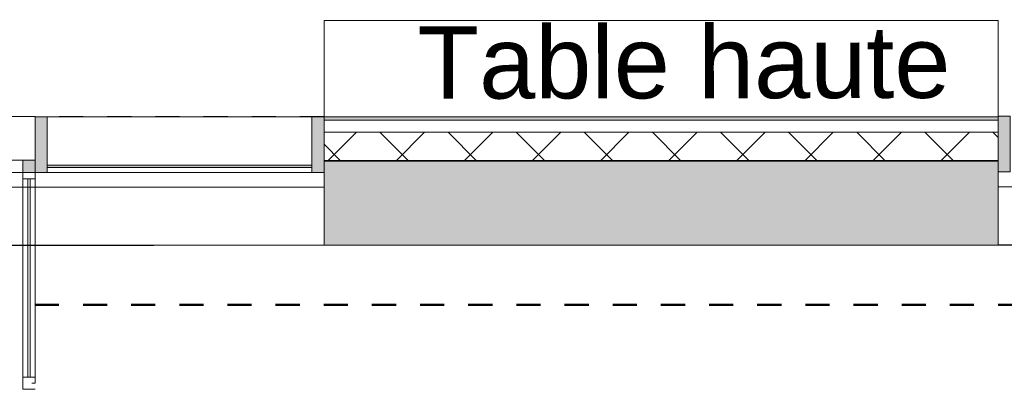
# Model space of a CAD drawing. Header units: metres. Extents: x 82 to 222, y -4 to 154.
# Tile 195 of 214: x 182.62 to 186.71, y 101.84 to 103.37. Entities that reach past the tile are written whole.
import ezdxf

# ---------------------------------------------------------------- set-up
doc = ezdxf.new("R2010")
doc.units = ezdxf.units.M
doc.linetypes.add('Centre', pattern=[0.0125, 0.0025, -0.001875, 0.00625, -0.001875])
doc.linetypes.add('Tiret', pattern=[0.0025, 0.00125, -0.00125])
doc.layers.add('A-AREA', color=9, linetype='Tiret', lineweight=5, true_color=0x808080)
doc.layers.add('A-DETL', color=7, linetype='Continuous', lineweight=5, true_color=0x00a600)
for name, color, linetype, lineweight in [('A-DOOR', 7, 'Continuous', 5), ('A-FLOR', 7, 'Continuous', 5), ('A-GLAZ-CURT', 7, 'Continuous', 5), ('A-GLAZ-CWMG', 7, 'Continuous', 5), ('A-WALL', 7, 'Continuous', 5), ('C-TOPO', 7, 'Continuous', 5), ('G-ANNO-TEXT', 7, 'Continuous', 20), ('I-WALL', 7, 'Continuous', 5)]:
    doc.layers.add(name, color=color, linetype=linetype, lineweight=lineweight)
doc.layers.add('A-WALL-PATT', color=7, linetype='Continuous', true_color=0x2a2a2a)
doc.styles.add('Arial_2', font='arial.ttf', dxfattribs={"height": 0.3})

# ---------------------------------------------------------------- blocks, each defined once
blk = doc.blocks.new('Meneau rectangulaire - 50x180-4026080-DCE-Plan de reperage des murs- rez de rue-200 - Dépendante 1')
at = {"layer": 'A-GLAZ-CWMG', "true_color": 0x2a2a2a}
blk.add_hatch(color=250, dxfattribs=at).paths.add_polyline_path([(0, -0.025), (0, 0.205), (-0.05, 0.205), (-0.05, -0.025)])
at = {"layer": 'A-GLAZ-CWMG'}
for p, q in [((0, 0.205), (-0.05, 0.205)), ((-0.05, 0.205), (-0.05, -0.025)), ((0, -0.025), (0, 0.205)), ((-0.05, -0.025), (0, -0.025))]:
    blk.add_line(p, q, dxfattribs=at)
blk = doc.blocks.new('Panneau système - Vitré-4026529-DCE-Plan de reperage des murs- rez de rue-200 - Dépendante 1')
at = {"layer": 'A-GLAZ-CURT', "true_color": 0x2a2a2a}
blk.add_hatch(color=250, dxfattribs=at).paths.add_polyline_path([(0.5501, 0.005), (-0.5501, 0.005), (-0.5501, -0.005), (0.5501, -0.005)])
at = {"layer": 'A-GLAZ-CURT'}
for p, q in [((0.5501, 0.005), (-0.5501, 0.005)), ((-0.5501, 0.005), (-0.5501, -0.005)), ((0.5501, -0.005), (0.5501, 0.005)), ((-0.5501, -0.005), (0.5501, -0.005))]:
    blk.add_line(p, q, dxfattribs=at)
blk = doc.blocks.new('Meneau rectangulaire - 50x180-4026428-DCE-Plan de reperage des murs- rez de rue-200 - Dépendante 1')
at = {"layer": 'A-GLAZ-CWMG'}
for p, q in [((126.531, 102.9659), (127.6311, 102.9659)), ((127.6311, 102.9659), (127.6311, 102.7659)), ((127.6311, 102.7559), (127.6311, 102.7359)), ((127.6311, 102.7359), (126.531, 102.7359))]:
    blk.add_line(p, q, dxfattribs=at)
blk = doc.blocks.new('OMD_1PV 2V - PV 2V 90_90-V83-DCE-Plan de reperage des murs- rez de rue-200 - Dépendante 1')
at = {"layer": 'A-DOOR', "true_color": 0x2a2a2a}
h = blk.add_hatch(color=250, dxfattribs=at)
h.paths.add_polyline_path([(-0.8475, 0.025), (-0.8475, -0.025), (-0.7975, -0.025), (-0.7975, 0.025)])
h.paths.add_polyline_path([(0.0525, 0.025), (0.0025, 0.025), (0.0025, -0.025), (0.0525, -0.025)])
h = blk.add_hatch(color=250, dxfattribs=at)
h.paths.add_polyline_path([(0.0525, 0.025), (0.0525, -0.025), (0.1025, -0.025), (0.1025, 0.025)])
h.paths.add_polyline_path([(0.7975, 0.025), (0.7975, -0.025), (0.8475, -0.025), (0.8475, 0.025)])
at = {"layer": 'A-DOOR'}
for p, q in [((-0.8475, 0.925), (-0.7975, 0.925)), ((-0.8475, 0.9), (-0.8475, 0)), ((-0.7975, 0.925), (-0.7975, 0)), ((0.7975, 0), (0.7975, 0.925)), ((0.7975, 0.925), (0.9775, 0.925)), ((0.9775, 0.925), (0.9775, 0)), ((-0.7975, 0.875), (-0.8475, 0.875)), ((-0.8275, 0.875), (-0.8275, 0.0525)), ((-0.8175, 0.875), (-0.8175, 0.0525)), ((0.9775, 0.875), (0.7975, 0.875)), ((0.8175, 0.875), (0.8175, 0.0525)), ((0.8275, 0.875), (0.8275, 0.0525)), ((-0.7975, 0.0525), (-0.8475, 0.0525)), ((-0.145, 0.076), (-0.1539, 0.0671)), ((-0.1539, 0.0671), (-0.1454, 0.0587)), ((-0.1401, 0.064), (-0.1454, 0.0587)), ((-0.055, 0.076), (-0.145, 0.076)), ((-0.06, 0.064), (-0.1401, 0.064)), ((-0.0485, 0.0525), (-0.06, 0.064)), ((-0.0365, 0.0575), (-0.055, 0.076)), ((-0.0485, 0.03), (-0.0485, 0.0525)), ((-0.0365, 0.03), (-0.0365, 0.0575)), ((0.9775, 0.0525), (0.7975, 0.0525)), ((-0.7975, 0.025), (-0.8475, 0.025)), ((-0.7975, 0.025), (-0.6262, 0.025)), ((-0.7975, -0.025), (-0.7975, 0.025)), ((-0.0625, 0.025), (-0.7975, 0.025)), ((-0.0625, 0.03), (-0.0225, 0.03)), ((-0.0625, 0.03), (-0.0625, 0.025)), ((-0.0225, 0.025), (-0.0625, 0.025)), ((-0.0225, 0.025), (-0.0225, 0.03)), ((0.0025, 0.025), (-0.0225, 0.025)), ((0.0025, 0.025), (0.0025, -0.025)), ((0.0525, 0.025), (0.0025, 0.025)), ((0.0525, -0.025), (0.0525, 0.025)), ((0.1025, 0.025), (0.0525, 0.025)), ((0.0525, 0.025), (0.0525, -0.025)), ((0.1025, -0.025), (0.1025, 0.025)), ((0.7975, 0.025), (0.1025, 0.025)), ((0.7975, 0.025), (0.7975, -0.025)), ((0.8475, 0.025), (0.7975, 0.025)), ((-0.8475, -0.025), (-0.7975, -0.025)), ((-0.7975, -0.025), (-0.0625, -0.025)), ((-0.0625, -0.025), (-0.0225, -0.025)), ((-0.0625, -0.03), (-0.0625, -0.025)), ((-0.0225, -0.03), (-0.0625, -0.03)), ((-0.0485, -0.03), (-0.0485, -0.0527)), ((-0.0365, -0.0577), (-0.0365, -0.03)), ((-0.0225, -0.03), (-0.0225, -0.025)), ((-0.0225, -0.025), (0.0025, -0.025)), ((0.0025, -0.025), (0.0525, -0.025)), ((0.0525, -0.025), (0.1025, -0.025)), ((0.1025, -0.025), (0.7975, -0.025)), ((0.9775, 0), (0.7975, 0)), ((0.7975, -0.025), (0.8475, -0.025)), ((-0.1453, -0.0587), (-0.1538, -0.0672)), ((-0.1538, -0.0672), (-0.145, -0.076)), ((-0.14, -0.064), (-0.1453, -0.0587)), ((-0.145, -0.076), (-0.0549, -0.076)), ((-0.0598, -0.064), (-0.14, -0.064)), ((-0.0485, -0.0527), (-0.0598, -0.064)), ((-0.0549, -0.076), (-0.0365, -0.0577))]:
    blk.add_line(p, q, dxfattribs=at)
at = {"layer": 'A-DOOR', "linetype": 'Tiret'}
for centre, radius, start, end in [((-0.8475, 0), 0.9, 360, 90), ((0.9775, 0), 0.925, 90, 180)]:
    blk.add_arc(centre, radius, start, end, dxfattribs=at)
at = {"layer": 'A-DOOR'}
for points in [[(-0.145, 0.076), (-0.1445, 0.0747), (-0.1434, 0.072), (-0.1417, 0.0679), (-0.1406, 0.0653), (-0.1401, 0.064)], [(-0.055, 0.076), (-0.0555, 0.0747), (-0.0567, 0.072), (-0.0583, 0.0679), (-0.0595, 0.0653), (-0.06, 0.064)], [(-0.0365, 0.0575), (-0.0378, 0.0569), (-0.0405, 0.0558), (-0.0445, 0.0541), (-0.0472, 0.053), (-0.0485, 0.0525)], [(-0.14, -0.064), (-0.1406, -0.0653), (-0.1417, -0.068), (-0.1434, -0.0721), (-0.1445, -0.0747), (-0.145, -0.076)], [(-0.0598, -0.064), (-0.0593, -0.0653), (-0.0582, -0.068), (-0.0565, -0.0721), (-0.0554, -0.0747), (-0.0549, -0.076)], [(-0.0485, -0.0527), (-0.0472, -0.0532), (-0.0445, -0.0543), (-0.0405, -0.056), (-0.0378, -0.0571), (-0.0365, -0.0577)]]:
    blk.add_open_spline(points, degree=3, dxfattribs=at)
blk = doc.blocks.new('Meneau rectangulaire - 50x180-4026016-DCE-Plan de reperage des murs- rez de rue-200 - Dépendante 1')
at = {"layer": 'A-GLAZ-CWMG', "true_color": 0x2a2a2a}
blk.add_hatch(color=250, dxfattribs=at).paths.add_polyline_path([(0.025, -0.025), (-0.025, -0.025), (-0.025, 0.205), (0.025, 0.205)])
at = {"layer": 'A-GLAZ-CWMG'}
for p, q in [((-0.025, 0.205), (0.025, 0.205)), ((-0.025, -0.025), (-0.025, 0.205)), ((0.025, 0.205), (0.025, -0.025)), ((0.025, -0.025), (-0.025, -0.025))]:
    blk.add_line(p, q, dxfattribs=at)
blk = doc.blocks.new('Meneau rectangulaire - 50x180-4046443-DCE-Plan de reperage des murs- rez de rue-200 - Dépendante 1')
at = {"layer": 'A-GLAZ-CWMG', "true_color": 0x2a2a2a}
blk.add_hatch(color=250, dxfattribs=at).paths.add_polyline_path([(0, -0.025), (-0.05, -0.025), (-0.05, 0.205), (0, 0.205)])
at = {"layer": 'A-GLAZ-CWMG'}
for p, q in [((-0.05, 0.205), (0, 0.205)), ((-0.05, -0.025), (-0.05, 0.205)), ((0, 0.205), (0, -0.025)), ((0, -0.025), (-0.05, -0.025))]:
    blk.add_line(p, q, dxfattribs=at)

msp = doc.modelspace()

# ---------------------------------------------------------------- hatches: boundary and pattern name
at = {"layer": 'A-WALL-PATT', "true_color": 0xc0c0c0}
h = msp.add_hatch(color=9, dxfattribs=at)
h.paths.add_polyline_path([(183.8826, 102.9529), (186.6826, 102.9529), (186.6826, 102.9659), (183.8826, 102.9659)])
h.paths.add_polyline_path([(176.9825, 102.9529), (179.7826, 102.9529), (179.7826, 102.9659), (176.9825, 102.9659)])
at = {"layer": 'A-WALL-PATT', "lineweight": 5, "true_color": 0x7e7e7e}
h = msp.add_hatch(dxfattribs=at)
h.set_pattern_fill('FP_1', color=8, style=0, pattern_type=2)
h.set_pattern_definition([(45, (-9.11556, 107.194), (-0.14142136, 0.14142136), []), (135, (-9.11556, 107.194), (-0.14142136, -0.14142136), [])])
h.paths.add_polyline_path([(184.7972, 102.7829), (186.6826, 102.7829), (186.6826, 102.9029), (183.8826, 102.9029), (183.8826, 102.7829)])
h.paths.add_polyline_path([(179.7826, 102.7829), (179.7826, 102.9029), (176.9825, 102.9029), (176.9825, 102.7829)])
at = {"layer": 'A-WALL-PATT'}
h = msp.add_hatch(color=256, dxfattribs=at)
h.paths.add_polyline_path([(157.1341, 102.4282), (157.883, 102.4284), (157.8829, 102.7784), (157.1341, 102.7782), (157.1341, 102.7182), (157.1373, 102.7183), (157.1373, 102.6182), (157.1341, 102.6182), (157.1341, 102.4284)])
h.paths.add_polyline_path([(159.1827, 102.4287), (160.6826, 102.429), (160.6825, 102.779), (159.1826, 102.7787)])
h.paths.add_polyline_path([(161.9823, 102.4293), (163.483, 102.4297), (163.4829, 102.7797), (161.9822, 102.7793)])
h.paths.add_polyline_path([(164.7827, 102.43), (166.283, 102.4304), (166.2829, 102.7804), (164.7826, 102.78), (164.7827, 102.4304)])
h.paths.add_polyline_path([(167.5827, 102.4307), (169.083, 102.431), (169.0829, 102.781), (167.5826, 102.7807)])
h.paths.add_polyline_path([(170.3827, 102.4313), (172.8827, 102.4319), (172.8826, 102.7819), (170.3826, 102.7813)])
h.paths.add_polyline_path([(176.9826, 102.4329), (179.7827, 102.4335), (179.7826, 102.7835), (176.9825, 102.7829)])
h.paths.add_polyline_path([(183.8827, 102.4345), (186.6827, 102.4352), (186.6826, 102.7852), (183.8826, 102.7845)])
h.paths.add_polyline_path([(190.7827, 102.4361), (193.083, 102.4367), (193.0829, 102.7867), (190.7826, 102.7861)])
h.paths.add_polyline_path([(194.3827, 102.437), (195.883, 102.4373), (195.8829, 102.7873), (194.3826, 102.787), (194.3827, 102.4373)])
h.paths.add_polyline_path([(197.1827, 102.4377), (198.683, 102.438), (198.6829, 102.788), (197.1826, 102.7877)])
h.paths.add_polyline_path([(199.9827, 102.4383), (201.483, 102.4387), (201.4829, 102.7887), (199.9826, 102.7883)])
h.paths.add_polyline_path([(202.7827, 102.439), (204.2745, 102.4393), (204.2744, 102.7893), (202.7826, 102.789), (202.7827, 102.4393)])
h.paths.add_polyline_path([(205.5742, 102.4396), (205.9827, 102.4397), (205.9826, 102.7897), (205.5741, 102.7896), (205.5742, 102.4397)])

# ---------------------------------------------------------------- linework, layer by layer
at = {"layer": 'A-AREA'}
msp.add_line((179.7826, 102.9669), (183.8826, 102.9679), dxfattribs=at)
at = {"layer": 'A-DETL', "color": 1, "linetype": 'Centre', "lineweight": 50, "true_color": 0xff0000}
msp.add_line((188.9818, 102.1863), (170.4726, 102.1863), dxfattribs=at)
at = {"layer": 'A-FLOR'}
for p, q in [((186.6827, 103.3659), (183.8826, 103.3659)), ((183.8826, 103.3659), (183.8826, 102.9659)), ((186.6827, 102.9686), (186.6827, 103.3659)), ((179.7827, 102.6735), (183.8827, 102.6745)), ((186.6827, 102.6752), (190.7827, 102.6761))]:
    msp.add_line(p, q, dxfattribs=at)
at = {"layer": 'A-WALL', "lineweight": 9}
for p, q in [((186.6826, 102.9529), (183.8826, 102.9529)), ((186.6826, 102.9029), (183.8826, 102.9029))]:
    msp.add_line(p, q, dxfattribs=at)
at = {"layer": 'A-WALL', "lineweight": 20}
for p, q in [((186.6826, 102.7852), (183.8826, 102.7845)), ((183.8826, 102.7845), (183.8827, 102.4345)), ((186.6826, 102.7852), (186.6827, 102.4352)), ((183.8827, 102.4345), (186.6827, 102.4352))]:
    msp.add_line(p, q, dxfattribs=at)
at = {"layer": 'A-WALL'}
for p, q in [((179.7827, 102.6735), (183.8827, 102.6745)), ((186.6827, 102.6752), (190.7827, 102.6761)), ((183.8827, 102.4345), (179.7827, 102.4335)), ((190.7827, 102.4361), (186.6827, 102.4352))]:
    msp.add_line(p, q, dxfattribs=at)
at = {"layer": 'C-TOPO'}
for p, q in [((183.1758, 102.4328), (181.8861, 102.4325)), ((188.8072, 102.4341), (183.1758, 102.4328))]:
    msp.add_line(p, q, dxfattribs=at)
at = {"layer": 'I-WALL', "lineweight": 20}
for p, q in [((186.6826, 102.9659), (183.8826, 102.9659)), ((183.8826, 102.9659), (183.8826, 102.7829)), ((186.6826, 102.7829), (186.6826, 102.9659)), ((183.8826, 102.7829), (186.6826, 102.7829))]:
    msp.add_line(p, q, dxfattribs=at)

# ---------------------------------------------------------------- block references
at = {"layer": 'A-DOOR', "rotation": 180}
msp.add_blockref('OMD_1PV 2V - PV 2V 90_90-V83-DCE-Plan de reperage des murs- rez de rue-200 - Dépendante 1', (181.8349, 102.7609), dxfattribs=at)
at = {"layer": 'A-GLAZ-CURT', "rotation": 180}
msp.add_blockref('Panneau système - Vitré-4026529-DCE-Plan de reperage des murs- rez de rue-200 - Dépendante 1', (183.2825, 102.7609), dxfattribs=at)
at = {"layer": 'A-GLAZ-CWMG', "extrusion": (0, 0, -1)}
for name, p in [('Meneau rectangulaire - 50x180-4026016-DCE-Plan de reperage des murs- rez de rue-200 - Dépendante 1', (-182.7074, 102.7609)), ('Meneau rectangulaire - 50x180-4046443-DCE-Plan de reperage des murs- rez de rue-200 - Dépendante 1', (-186.6826, 102.7636))]:
    msp.add_blockref(name, p, dxfattribs=at)
at = {"layer": 'A-GLAZ-CWMG'}
for name, p in [('Meneau rectangulaire - 50x180-4026428-DCE-Plan de reperage des murs- rez de rue-200 - Dépendante 1', (56.2014, 0)), ('Meneau rectangulaire - 50x180-4026080-DCE-Plan de reperage des murs- rez de rue-200 - Dépendante 1', (183.8826, 102.7609))]:
    msp.add_blockref(name, p, dxfattribs=at)

# ---------------------------------------------------------------- texts
at = {"layer": 'G-ANNO-TEXT', "color": 1, "true_color": 0xff0000, "insert": (184.2706, 103.3416), "char_height": 0.3, "width": 2.645569, "attachment_point": 1, "rotation": 0.0841, "style": 'Arial_2'}
msp.add_mtext('Table haute', dxfattribs=at)

doc.saveas('drawing.dxf')
